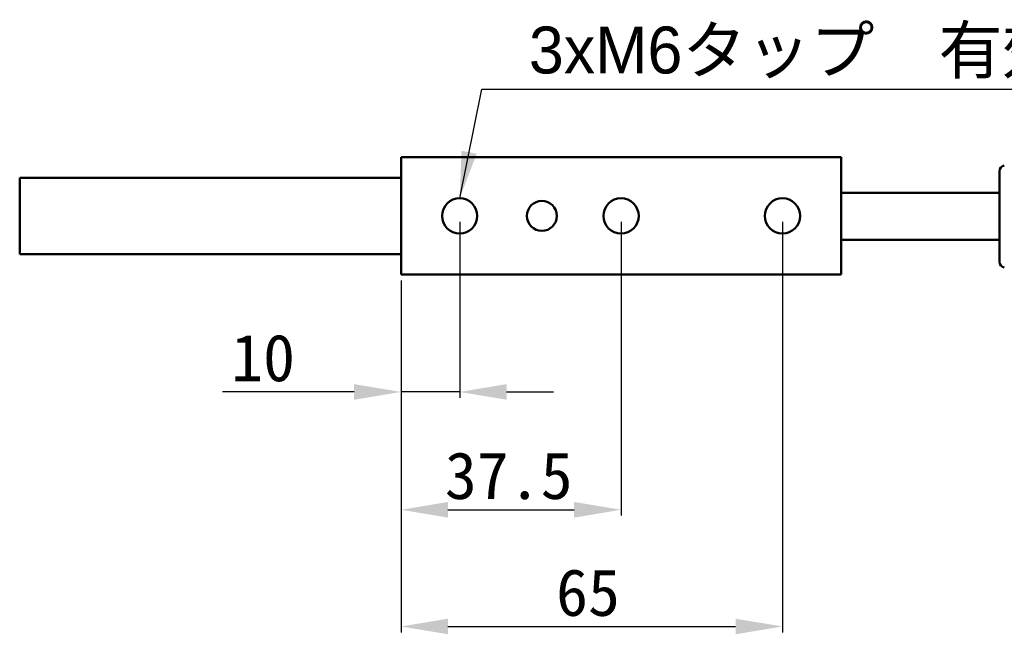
# Model space of a CAD drawing. Header units: millimetres. Extents: x 8 to 586, y 6 to 387.
# Tile 2 of 21: x 218 to 386, y 39 to 144. Entities that reach past the tile are written whole.
import ezdxf

# ---------------------------------------------------------------- set-up
doc = ezdxf.new("R2010")
doc.units = ezdxf.units.MM
for name, color, linetype, lineweight in [('Dimension (ISO)', 7, 'Continuous', 25), ('Symbol (ISO)', 7, 'Continuous', 25), ('Visible (ISO)', 7, 'Continuous', 50)]:
    doc.layers.add(name, color=color, linetype=linetype, lineweight=lineweight)
doc.styles.add('Note Text (JIS)', font='txt')
doc.dimstyles.new('Default (JIS)', dxfattribs={"dimtxt": 8, "dimasz": 8, "dimexe": 1, "dimexo": 1, "dimgap": 1.5, "dimtad": 1, "dimrnd": 1e-08, "dimdsep": 46, "dimtxsty": 'Note Text (JIS)', "dimcen": 0.09, "dimdle": 10, "dimclrd": 256, "dimclre": 256, "dimclrt": 256, "dimadec": 0, "dimazin": 2, "dimtfac": 0.4375, "dimtmove": 0, "dimatfit": 3, "dimfxl": 1, "dimtolj": 1, "dimtzin": 0, "dimlwd": -1, "dimlwe": -1, "dimarcsym": 0})
doc.dimstyles.new('Default (JIS)$7', dxfattribs={"dimtxt": 8, "dimasz": 8, "dimexe": 1, "dimexo": 1, "dimgap": 1.5, "dimtad": 1, "dimrnd": 1e-08, "dimdsep": 46, "dimtxsty": 'Note Text (JIS)', "dimcen": 0.09, "dimdle": 10, "dimclrd": 256, "dimclre": 256, "dimclrt": 256, "dimadec": 0, "dimazin": 2, "dimtfac": 0.4375, "dimtmove": 0, "dimatfit": 3, "dimfxl": 1, "dimtolj": 1, "dimtzin": 0, "dimlwd": -1, "dimlwe": -1, "dimarcsym": 0})

# ---------------------------------------------------------------- blocks, each defined once
blk = doc.blocks.new('*D12')
at = {"layer": 'Defpoints', "color": 0}
for p in [(293.39, 110.59), (283.39, 100.59), (293.39, 80.59)]:
    blk.add_point(p, dxfattribs=at)
at = {"layer": 'Dimension (ISO)'}
for p, q in [((293.39, 109.59), (293.39, 79.59)), ((283.39, 99.59), (283.39, 79.59)), ((275.39, 80.59), (252.94, 80.59)), ((293.39, 80.59), (283.39, 80.59)), ((301.39, 80.59), (309.39, 80.59))]:
    blk.add_line(p, q, dxfattribs=at)
for points in [[(275.39, 81.92), (275.39, 79.26), (283.39, 80.59)], [(301.39, 81.92), (301.39, 79.26), (293.39, 80.59)]]:
    blk.add_solid(points, dxfattribs=at)
at = {"layer": 'Dimension (ISO)', "insert": (254.44, 90.41), "char_height": 8, "attachment_point": 1, "style": 'Note Text (JIS)'}
blk.add_mtext('\\A1;10', dxfattribs=at)
blk = doc.blocks.new('*D13')
at = {"layer": 'Defpoints', "color": 0}
for p in [(320.89, 110.59), (283.39, 100.59), (320.89, 60.51)]:
    blk.add_point(p, dxfattribs=at)
at = {"layer": 'Dimension (ISO)'}
for p, q in [((320.89, 109.59), (320.89, 59.51)), ((283.39, 99.59), (283.39, 59.51)), ((291.39, 60.51), (312.89, 60.51))]:
    blk.add_line(p, q, dxfattribs=at)
for points in [[(291.39, 61.84), (291.39, 59.17), (283.39, 60.51)], [(312.89, 61.84), (312.89, 59.17), (320.89, 60.51)]]:
    blk.add_solid(points, dxfattribs=at)
at = {"layer": 'Dimension (ISO)', "insert": (290.86, 70.34), "char_height": 8, "attachment_point": 1, "style": 'Note Text (JIS)'}
blk.add_mtext('\\A1;37.5', dxfattribs=at)
blk = doc.blocks.new('*D14')
at = {"layer": 'Defpoints', "color": 0}
for p in [(348.39, 110.59), (283.39, 100.59), (348.39, 40.62)]:
    blk.add_point(p, dxfattribs=at)
at = {"layer": 'Dimension (ISO)'}
for p, q in [((348.39, 109.59), (348.39, 39.62)), ((283.39, 99.59), (283.39, 39.62)), ((291.39, 40.62), (340.39, 40.62))]:
    blk.add_line(p, q, dxfattribs=at)
for points in [[(291.39, 41.95), (291.39, 39.29), (283.39, 40.62)], [(340.39, 41.95), (340.39, 39.29), (348.39, 40.62)]]:
    blk.add_solid(points, dxfattribs=at)
at = {"layer": 'Dimension (ISO)', "insert": (309.81, 50.43), "char_height": 8, "attachment_point": 1, "style": 'Note Text (JIS)'}
blk.add_mtext('\\A1;65', dxfattribs=at)

msp = doc.modelspace()

# ---------------------------------------------------------------- linework, layer by layer
at = {"layer": 'Visible (ISO)'}
for p, q in [((358.391, 120.5906), (283.391, 120.5906)), ((283.391, 100.5906), (283.391, 120.5906)), ((358.391, 100.5906), (358.391, 120.5906)), ((385.391, 102.768), (385.391, 118.2137)), ((218.4035, 117.0906), (218.4035, 104.0906)), ((218.4035, 117.0906), (283.391, 117.0906)), ((358.391, 117.0906), (358.4035, 117.0906)), ((358.4035, 117.0906), (358.4035, 104.0906)), ((385.391, 114.4908), (358.4035, 114.4908)), ((385.391, 106.4908), (358.4035, 106.4908)), ((218.4035, 104.0906), (283.391, 104.0906)), ((358.391, 104.0906), (358.4035, 104.0906)), ((283.391, 100.5906), (358.391, 100.5906))]:
    msp.add_line(p, q, dxfattribs=at)
for centre, radius in [((293.391, 110.5906), 3), ((307.391, 110.5906), 2.55), ((320.891, 110.5906), 3), ((348.391, 110.5906), 3)]:
    msp.add_circle(centre, radius, dxfattribs=at)
for centre, start, end in [((386.391, 118.2137), 101.317547, 180), ((386.391, 102.768), 180, 258.682454)]:
    msp.add_arc(centre, 1, start, end, dxfattribs=at)

# ---------------------------------------------------------------- texts
at = {"layer": 'Symbol (ISO)', "insert": (305.1773, 142.8562), "char_height": 8, "width": 122.366533, "attachment_point": 1, "style": 'Note Text (JIS)'}
msp.add_mtext('\\fメイリオ|b0|i0;3xM6タップ\u3000有効深さ8', dxfattribs=at)

# ---------------------------------------------------------------- dimensions: what is measured, and where the dimension line sits
at = {"layer": 'Dimension (ISO)'}
for base, p2, override, picture, middle in [((293.391, 80.5906), (293.391, 110.5906), {"dimgap": 1.5, "dimdec": 2, "dimtol": 0, "dimlim": 0, "dimtp": 0, "dimtm": 0, "dimtdec": 2, "dimtofl": 1, "dimatfit": 1}, '*D12', (260.1631, 80.5906)), ((320.891, 60.508), (320.891, 110.5906), {"dimgap": 1.5, "dimdec": 2, "dimtol": 0, "dimlim": 0, "dimtp": 0, "dimtm": 0, "dimtdec": 2, "dimtofl": 0, "dimatfit": 1}, '*D13', (302.141, 60.508)), ((348.391, 40.6203), (348.391, 110.5906), {"dimgap": 1.5, "dimdec": 2, "dimtol": 0, "dimlim": 0, "dimtp": 0, "dimtm": 0, "dimtdec": 2, "dimtofl": 0, "dimatfit": 1}, '*D14', (315.891, 40.6203))]:
    dim = msp.add_linear_dim(base=base, p1=(283.391, 100.5906), p2=p2, angle=180, dimstyle='Default (JIS)', override=override, dxfattribs=at)
    dim.commit()
    dim.dimension.update_dxf_attribs({"geometry": picture, "text_midpoint": middle, "dimtype": 160})

# ---------------------------------------------------------------- leaders
at = {"layer": 'Symbol (ISO)', "annotation_type": 0, "has_hookline": 1, "hookline_direction": 0, "text_width": 120.9205}
msp.add_leader([(293.391, 113.5906), (297.1773, 132.1937), (305.1773, 132.1937)], dimstyle='Default (JIS)$7', override={"dimgap": 0, "dimtad": 1}, dxfattribs=at)

doc.saveas('drawing.dxf')
